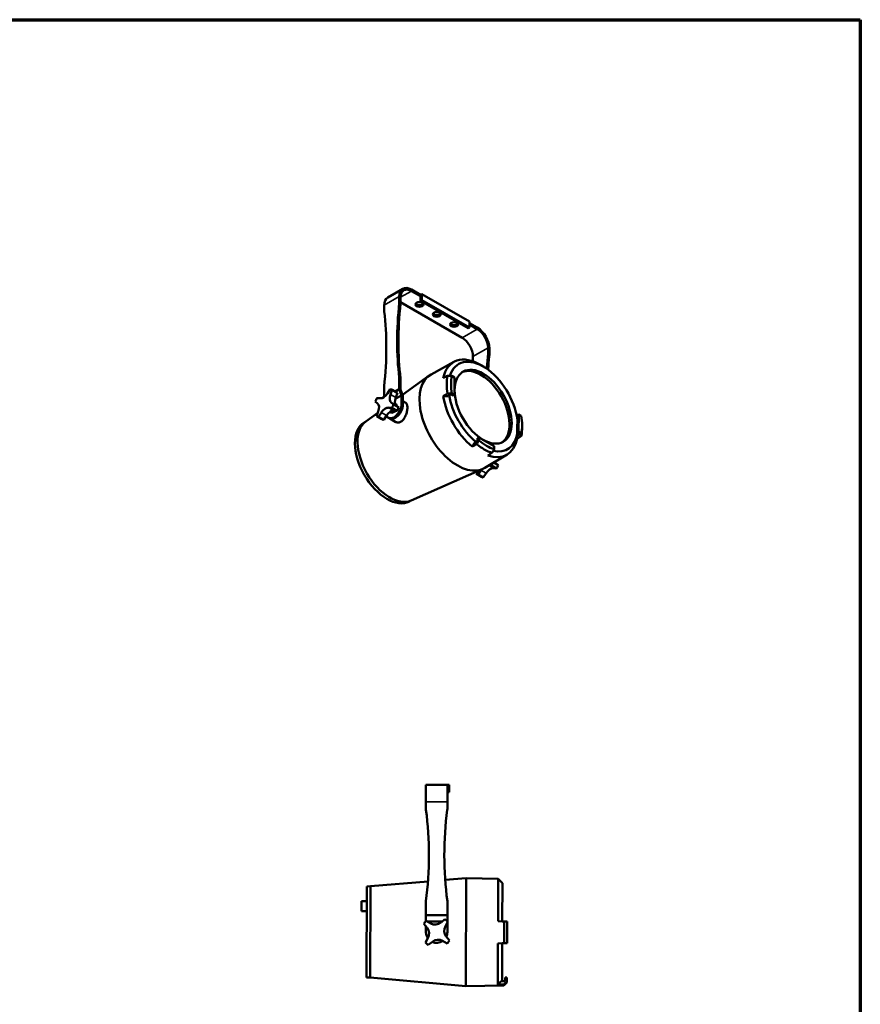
# Model space of a CAD drawing. Header units: millimetres. Extents: x 20 to 2980, y 20 to 2980.
# Tile 5 of 5: x 1608 to 2980, y 1373 to 2980. Entities that reach past the tile are written whole.
import ezdxf

# ---------------------------------------------------------------- set-up
doc = ezdxf.new("R2010")
doc.units = ezdxf.units.MM
for name, color, linetype, lineweight in [('Border (ISO)', 7, 'Continuous', 70), ('Visible (ISO)', 7, 'Continuous', 50), ('Visible Narrow (ISO)', 7, 'Continuous', 35)]:
    doc.layers.add(name, color=color, linetype=linetype, lineweight=lineweight)

# ---------------------------------------------------------------- blocks, each defined once
blk = doc.blocks.new('Borders Chauvet')
at = {"layer": 'Border (ISO)'}
for p, q in [((20, 2980), (2980, 2980)), ((2980, 2980), (2980, 20))]:
    blk.add_line(p, q, dxfattribs=at)

msp = doc.modelspace()

# ---------------------------------------------------------------- linework, layer by layer
at = {"layer": 'Visible (ISO)'}
for p, q in [((2233.1, 2540.9), (2208.4, 2526.6)), ((2262, 2530.9), (2247.1, 2539.5)), ((2227.3, 2528), (2227.3, 2518.8)), ((2229.5, 2517.6), (2229.5, 2526.8)), ((2262, 2528.5), (2247.1, 2537)), ((2262, 2530.9), (2264.1, 2532.1)), ((2262, 2530.9), (2262, 2528.5)), ((2262, 2528.5), (2262, 2521.1)), ((2264.1, 2532.1), (2264.1, 2522.3)), ((2264.1, 2532.1), (2341.9, 2487.2)), ((2202.6, 2513.8), (2202.6, 2504.5)), ((2329.9, 2460.7), (2229.5, 2518.7)), ((2264.1, 2522.3), (2262, 2521.1)), ((2262, 2521.1), (2339.8, 2476.2)), ((2341.9, 2477.4), (2264.1, 2522.3)), ((2339.8, 2476.2), (2341.9, 2477.4)), ((2341.9, 2487.2), (2341.9, 2477.4)), ((2354.6, 2477.4), (2341.9, 2484.8)), ((2354.6, 2475), (2341.9, 2482.3)), ((2372.3, 2435.1), (2372.3, 2444.4)), ((2374.4, 2433.9), (2374.4, 2443.1)), ((2347.6, 2422.4), (2347.6, 2430.1)), ((2316.4, 2421.5), (2279.2, 2401.1)), ((2365.7, 2413.1), (2361, 2416)), ((2227.3, 2395.8), (2227.3, 2377)), ((2229.5, 2394.5), (2227.3, 2395.8)), ((2232.5, 2367.6), (2275.9, 2399.1)), ((2317.5, 2396.1), (2313.3, 2398.6)), ((2317.5, 2367.5), (2317.5, 2396.1)), ((2202.6, 2381.5), (2202.6, 2364.3)), ((2229.5, 2376.3), (2229.5, 2394.5)), ((2212.6, 2377), (2207.9, 2370)), ((2213, 2368), (2215.9, 2375.7)), ((2215.5, 2376), (2223.9, 2371.1)), ((2224.4, 2370.8), (2215.9, 2375.7)), ((2220.5, 2373.1), (2227.3, 2377)), ((2230.9, 2366.8), (2220.8, 2361)), ((2224.4, 2370.8), (2221.5, 2363.1)), ((2227.3, 2377), (2230.9, 2366.8)), ((2229.5, 2376.3), (2233, 2366.1)), ((2230.9, 2352.5), (2230.9, 2366.8)), ((2233, 2351.3), (2233, 2366.1)), ((2306.3, 2365.7), (2310.4, 2368.2)), ((2310.4, 2368.2), (2311.8, 2368.2)), ((2311.8, 2368.2), (2315.3, 2366.2)), ((2313.2, 2370), (2317.5, 2367.5)), ((2315.3, 2366.2), (2317.5, 2367.5)), ((2188.1, 2356.9), (2191.9, 2353.7)), ((2196.1, 2362), (2190.9, 2362.3)), ((2209.8, 2346.7), (2215, 2346.4)), ((2217.8, 2351.8), (2214, 2355)), ((2226.3, 2346.9), (2217.8, 2351.8)), ((2220.5, 2353.4), (2222.1, 2352.5)), ((2222.1, 2352.5), (2223.3, 2349.4)), ((2222.5, 2350.1), (2226.3, 2346.9)), ((2237.8, 2354.4), (2233, 2357.2)), ((2172.5, 2324.1), (2192, 2338.2)), ((2192.9, 2340.6), (2190, 2332.9)), ((2190.5, 2332.7), (2198.9, 2327.8)), ((2193.3, 2331.6), (2198, 2338.7)), ((2201.8, 2326.8), (2193.3, 2331.6)), ((2206.4, 2333.8), (2201.8, 2326.8)), ((2212.2, 2339.8), (2214.9, 2338.3)), ((2220.4, 2340.3), (2214.9, 2338.3)), ((2215, 2346.4), (2223.5, 2341.5)), ((2217.9, 2341.8), (2220.4, 2340.3)), ((2223.5, 2341.5), (2218.3, 2341.8)), ((2221.1, 2341.6), (2220.4, 2340.3)), ((2420.1, 2334.6), (2420, 2305.8)), ((2420.1, 2334.6), (2422.2, 2335.7)), ((2422.2, 2335.7), (2422.1, 2307.1)), ((2426.4, 2333.3), (2422.2, 2335.7)), ((2169.9, 2322.5), (2173.3, 2324.6)), ((2209.8, 2330.2), (2211.9, 2329)), ((2221.8, 2323.2), (2211.9, 2329)), ((2419.7, 2329.7), (2420.1, 2329.9)), ((2427.7, 2319.6), (2427.8, 2315.6)), ((2423.5, 2302.9), (2419.4, 2300.4)), ((2420, 2305.8), (2422.1, 2307.1)), ((2420, 2305.8), (2423.5, 2303.7)), ((2422.1, 2307.1), (2426.4, 2304.6)), ((2423.5, 2303.7), (2423.5, 2302.9)), ((2354.3, 2291.8), (2350.1, 2289.5)), ((2355.1, 2293), (2354.3, 2291.8)), ((2355.1, 2297.1), (2357.3, 2298.2)), ((2355.1, 2297.1), (2355.1, 2293)), ((2357.3, 2298.2), (2357.3, 2293.3)), ((2382, 2283.9), (2357.3, 2298.2)), ((2382, 2279), (2382, 2283.9)), ((2403.2, 2270.3), (2366.8, 2248.3)), ((2374.1, 2252.7), (2377.6, 2252.5)), ((2377.6, 2252.5), (2386.1, 2247.6)), ((2388.9, 2253), (2381.6, 2257.2)), ((2385.1, 2256.2), (2388.9, 2253)), ((2246.5, 2195.1), (2363.5, 2246.6)), ((2353.9, 2242.4), (2352.6, 2239.1)), ((2361.6, 2233.9), (2353.1, 2238.8)), ((2356, 2237.8), (2360.6, 2244.8)), ((2364.4, 2232.9), (2356, 2237.8)), ((2369.1, 2239.9), (2364.4, 2232.9)), ((2386.1, 2247.6), (2380.9, 2247.9)), ((2243.8, 2193.6), (2247.4, 2195.5)), ((2305.8, 1731.1), (2270.8, 1731.1)), ((2270.8, 1731.1), (2270.8, 1703.1)), ((2305.8, 1731.1), (2308.8, 1731.1)), ((2305.8, 1703.1), (2305.8, 1731.1)), ((2308.8, 1731.1), (2308.8, 1719.1)), ((2308.8, 1719.1), (2305.8, 1719.1)), ((2270.8, 1703.1), (2270.8, 1691.8)), ((2305.8, 1703.1), (2305.8, 1691.8)), ((2302.3, 1575.7), (2336.6, 1578.6)), ((2336.6, 1578.6), (2336, 1402.4)), ((2388.7, 1577.5), (2336.6, 1578.6)), ((2388.5, 1508.3), (2388.7, 1577.5)), ((2395.6, 1570.4), (2388.7, 1577.5)), ((2174.1, 1565.3), (2173.6, 1416.7)), ((2174.1, 1565.3), (2180.1, 1565.4)), ((2180.1, 1565.4), (2179.6, 1416.5)), ((2180.1, 1565.4), (2274.2, 1573.3)), ((2395.6, 1570.4), (2395.4, 1508.1)), ((2165.5, 1541), (2174, 1541)), ((2165.5, 1541), (2165.5, 1525)), ((2270.8, 1541.1), (2270.8, 1518.1)), ((2305.8, 1541.1), (2305.8, 1518.1)), ((2173.9, 1525), (2165.5, 1525)), ((2270.8, 1518.1), (2305.8, 1518.1)), ((2270.8, 1508.5), (2270.8, 1518.1)), ((2301.9, 1511.6), (2295.4, 1506.3)), ((2305.8, 1518.1), (2305.8, 1508.5)), ((2267.3, 1504.2), (2272.7, 1497.7)), ((2270.8, 1490.6), (2270.8, 1499.9)), ((2278.7, 1504.8), (2271.3, 1508.9)), ((2297.6, 1508.1), (2272.7, 1508.1)), ((2302.5, 1500.3), (2306.6, 1507.7)), ((2305.8, 1490.6), (2305.8, 1506.2)), ((2388.5, 1508.3), (2398.4, 1508)), ((2395.4, 1508.1), (2399.4, 1507.9)), ((2398.4, 1508), (2398.3, 1472.6)), ((2398.4, 1508), (2403.4, 1507.8)), ((2399.4, 1507.9), (2399.4, 1507.9)), ((2399.4, 1507.9), (2400.4, 1507.9)), ((2400.4, 1507.9), (2400.4, 1507.9)), ((2400.4, 1507.9), (2403.4, 1507.8)), ((2400.4, 1507.9), (2400.4, 1507.9)), ((2403.4, 1507.8), (2403.3, 1472.8)), ((2403.4, 1507.8), (2403.4, 1507.8)), ((2403.4, 1507.8), (2403.4, 1507.8)), ((2274.1, 1481), (2270, 1473.6)), ((2309.3, 1477), (2304, 1483.6)), ((2274.7, 1469.6), (2281.3, 1475)), ((2298, 1476.4), (2305.4, 1472.3)), ((2388.2, 1405), (2388.4, 1472.3)), ((2398.3, 1472.6), (2388.4, 1472.3)), ((2395.3, 1472.5), (2395.1, 1410.3)), ((2399.3, 1472.6), (2395.3, 1472.5)), ((2403.3, 1472.8), (2398.3, 1472.6)), ((2399.3, 1472.6), (2399.3, 1472.6)), ((2400.3, 1472.6), (2399.3, 1472.6)), ((2400.3, 1472.7), (2400.3, 1472.6)), ((2400.3, 1472.6), (2403.3, 1472.7)), ((2400.3, 1472.6), (2400.3, 1472.6)), ((2403.3, 1472.8), (2403.3, 1472.7)), ((2403.3, 1472.7), (2403.3, 1472.7)), ((2173.6, 1416.7), (2179.6, 1416.5)), ((2179.6, 1416.5), (2336, 1402.4)), ((2400.1, 1416.3), (2403.1, 1416.3)), ((2400.1, 1416.3), (2400.1, 1411.3)), ((2403.1, 1416.3), (2403.1, 1410.2)), ((2398, 1403.3), (2336, 1402.4)), ((2399.1, 1410.3), (2393.3, 1410.3)), ((2403.1, 1408.3), (2398, 1403.3)), ((2398, 1403.3), (2398.1, 1405.1)), ((2400.1, 1411.3), (2399.1, 1410.3)), ((2403.1, 1408.3), (2403.1, 1410.2))]:
    msp.add_line(p, q, dxfattribs=at)
for centre, radius, start, end in [((2280.8, 1691.8), 10, 180, 187.5614), ((1710.8, 1616.1), 565, 352.3719, 7.5614), ((2865.8, 1616.1), 565, 172.4386, 187.6281), ((2295.8, 1691.8), 10, 352.4386, 0), ((2288.3, 1490.6), 25, 42.9791, 57.0209), ((2288.3, 1490.6), 25, 132.9791, 147.0209), ((2261, 1488.2), 15, 330.9836, 39.0164), ((2285.9, 1517.9), 15, 240.9836, 309.0164), ((2315.6, 1493), 15, 150.9836, 219.0164), ((2288.3, 1490.6), 17.5, 180, 214.7802), ((2288.3, 1490.6), 17.5, 335.2198, 0), ((2288.3, 1490.6), 25, 222.9791, 237.0209), ((2288.3, 1490.6), 17.5, 245.2198, 304.7802), ((2290.7, 1463.3), 15, 60.9836, 129.0164), ((2288.3, 1490.6), 25, 312.9791, 327.0209)]:
    msp.add_arc(centre, radius, start, end, dxfattribs=at)
for centre, major_axis, ratio, start_param, end_param in [((2247.1, 2516.6), (-14, 24.2), 0.57735, 5.497787, 7.068583), ((2247.1, 2516.6), (-12.5, 21.7), 0.57735, 5.497787, 7.068583), ((2222.4, 2502.3), (-14, 24.2), 0.57735, 0, 0.785398), ((2623.3, 2685.6), (-282.5, -489.3), 0.57735, 5.365815, 5.630923), ((2625.4, 2684.4), (-282.5, -489.3), 0.57735, 5.365815, 5.630923), ((2220.3, 2514.7), (-5, -8.66), 0.57735, 2.224223, 2.356194), ((2222.4, 2513.5), (5, 8.66), 0.57735, 5.365815, 5.497787), ((2260.2, 2517.6), (6.5, 0), 0.57735, 3.47404, 5.950738), ((2209.7, 2508.6), (5, 8.66), 0.57735, 2.356194, 2.488166), ((1806.6, 2214.1), (282.5, 489.3), 0.57735, 5.364651, 5.629759), ((2288.5, 2501.3), (6.5, 0), 0.57735, 3.47404, 5.950738), ((2316.8, 2485), (6.5, 0), 0.57735, 3.47404, 5.950738), ((2354.6, 2454.6), (-14, 24.2), 0.57735, 3.926991, 5.497787), ((2329.9, 2440.3), (12.5, -21.7), 0.57735, 0.785398, 2.356194), ((2354.6, 2454.6), (12.5, -21.7), 0.57735, 0.785398, 2.356194), ((2359.3, 2345.5), (-43.4, 75.6), 0.579142, 5.475175, 6.861934), ((2364.2, 2348.3), (-39.9, 69.5), 0.579142, 4.099775, 6.775855), ((2768.3, 2601.9), (-282.5, -489.3), 0.57735, 5.365815, 5.415007), ((2365.2, 2431), (-5, -8.66), 0.57735, 2.224223, 2.356194), ((2770.4, 2600.7), (-282.5, -489.3), 0.57735, 5.365815, 5.415602), ((2367.3, 2429.8), (5, 8.66), 0.57735, 5.365815, 5.497787), ((2360.6, 2346.3), (-32.8, 57.2), 0.579142, 3.194938, 6.22984), ((2322.4, 2324.4), (43.8, -76.4), 0.579142, 3.129192, 6.295586), ((2366.3, 2349.6), (-43.3, 75.5), 0.579142, 0.582389, 0.991525), ((2369.8, 2351.6), (-40.8, 71.1), 0.579142, 0.571669, 1.002245), ((2201.3, 2375.7), (-7.5, -13), 0.57735, 0.278966, 1.466364), ((2222.3, 2367.4), (-7.5, -13), 0.57735, 4.991355, 6.178753), ((2203, 2354.3), (12.5, 21.7), 0.57735, 6.247914, 6.49299), ((2230.7, 2362.5), (-7.5, -13), 0.57735, 4.991355, 6.178753), ((2211.4, 2349.4), (12.5, 21.7), 0.57735, 6.247914, 6.283185), ((2359.3, 2345.5), (43.4, -75.6), 0.579142, 4.136758, 5.291137), ((2364.2, 2348.3), (-39.9, 69.5), 0.579142, 0.990821, 2.153989), ((2203, 2354.3), (-12.5, -21.7), 0.57735, 4.677118, 4.922193), ((2183.6, 2341.2), (7.5, 13), 0.57735, 4.991355, 6.178753), ((2204.6, 2333), (7.5, 13), 0.57735, 0.278966, 1.466364), ((2218.5, 2345.4), (-8.7, -15.2), 0.57735, 5.808675, 8.63938), ((2220.6, 2344.1), (-8.7, -15.2), 0.57735, 0, 2.356194), ((2220.6, 2344.1), (-8.7, -15.2), 0.57735, 0, 2.356194), ((2203, 2354.3), (12.5, 21.7), 0.57735, 4.677118, 4.922193), ((2211.4, 2349.4), (-12.5, -21.7), 0.57735, 1.535525, 1.780601), ((2203, 2354.3), (-12.5, -21.7), 0.57735, 6.247914, 6.49299), ((2213.1, 2328.1), (7.5, 13), 0.57735, 0.278966, 1.466364), ((2369.8, 2351.6), (40.8, -71.1), 0.579142, 0.571405, 1.002508), ((2207.5, 2258.5), (37, -64.5), 0.579142, 3.159699, 6.265079), ((2211.8, 2260.9), (37.1, -64.6), 0.579142, 3.203478, 6.2213), ((2211.4, 2349.4), (-12.5, -21.7), 0.57735, 0, 0.209804), ((2366.3, 2349.6), (43.3, -75.5), 0.579142, 0.582098, 0.80801), ((2364.2, 2348.3), (39.9, -69.5), 0.579142, 5.794031, 6.91163), ((2366.3, 2349.6), (43.3, -75.5), 0.579142, 5.294778, 5.703914), ((2369.8, 2351.6), (40.8, -71.1), 0.579142, 5.284058, 5.714634), ((2359.3, 2345.5), (43.4, -75.6), 0.579142, 5.707554, 6.861642), ((2365.6, 2260.4), (12.5, 21.7), 0.57735, 4.677118, 4.838047), ((2393.4, 2268.6), (-7.5, -13), 0.57735, 5.880926, 6.178753), ((2374.1, 2255.5), (-12.5, -21.7), 0.57735, 1.535525, 1.780601), ((2365.6, 2260.4), (-12.5, -21.7), 0.57735, 6.247914, 6.49299), ((2367.3, 2239.1), (7.5, 13), 0.57735, 1.402475, 1.466364), ((2375.7, 2234.2), (7.5, 13), 0.57735, 0.278966, 1.466364), ((2374.1, 2255.5), (-12.5, -21.7), 0.57735, 0, 0.209804)]:
    msp.add_ellipse(centre, major_axis=major_axis, ratio=ratio, start_param=start_param, end_param=end_param, dxfattribs=at)
for centre, major_axis, ratio in [((2260.2, 2515.2), (-6.5, 0), 0.57735), ((2288.5, 2498.9), (-6.5, 0), 0.57735), ((2316.8, 2482.5), (-6.5, 0), 0.57735), ((2364.2, 2348.3), (32.8, -57.2), 0.579142)]:
    msp.add_ellipse(centre, major_axis=major_axis, ratio=ratio, dxfattribs=at)
for points in [[(2299, 2395.1), (2301.4, 2396.3), (2303.7, 2397.6), (2306.1, 2398.8)], [(2306.1, 2398.8), (2306.9, 2398.8), (2308.5, 2398.7), (2310.9, 2398.6), (2312.5, 2398.6), (2313.3, 2398.6)], [(2306, 2369.9), (2303.7, 2368.5), (2301.3, 2367.1), (2298.9, 2365.6)], [(2313.2, 2370), (2312.4, 2369.9), (2310.8, 2369.9), (2308.4, 2369.9), (2306.8, 2369.9), (2306, 2369.9)], [(2419.6, 2296), (2421.9, 2297.4), (2424.2, 2298.9), (2426.5, 2300.3)], [(2426.5, 2300.3), (2426.5, 2300.8), (2426.4, 2301.8), (2426.4, 2303.2), (2426.4, 2304.1), (2426.4, 2304.6)], [(2346.4, 2283.2), (2348.8, 2284.5), (2351.2, 2285.8), (2353.6, 2287.1)], [(2353.6, 2287.1), (2354, 2287.8), (2354.8, 2289.2), (2356.1, 2291.3), (2356.9, 2292.6), (2357.3, 2293.3)], [(2378.6, 2272.7), (2376.3, 2271.3), (2374.1, 2269.9), (2371.8, 2268.4)], [(2382, 2279), (2381.6, 2278.3), (2380.9, 2276.9), (2379.8, 2274.8), (2379, 2273.4), (2378.6, 2272.7)], [(2398.4, 1508), (2397.4, 1508), (2396.4, 1508.1), (2395.4, 1508.1)], [(2403.4, 1507.8), (2402.8, 1507.8), (2401.7, 1507.8), (2400.1, 1507.9), (2398.9, 1508), (2398.4, 1508)], [(2395.3, 1472.5), (2396.3, 1472.5), (2397.3, 1472.5), (2398.3, 1472.6)], [(2398.3, 1472.6), (2398.8, 1472.6), (2400, 1472.6), (2401.6, 1472.7), (2402.7, 1472.7), (2403.3, 1472.7)], [(2388.2, 1405), (2391.5, 1405), (2394.8, 1405.1), (2398.1, 1405.1)], [(2398.1, 1405.1), (2398.6, 1405.7), (2399.7, 1406.8), (2401.4, 1408.5), (2402.5, 1409.7), (2403.1, 1410.2)]]:
    msp.add_open_spline(points, degree=3, dxfattribs=at)
for points, weights in [([(2306.3, 2365.7), (2302.7, 2365.7), (2298.9, 2365.6)], [1.00036035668, 1.00067725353, 1]), ([(2419.4, 2300.4), (2419.9, 2303.1), (2420.2, 2305.6)], [1.00406608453, 1.00458351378, 1.0037720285]), ([(2419.6, 2296), (2419.5, 2298.2), (2419.4, 2300.4)], [1, 1.00067650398, 1.00036086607]), ([(2346.4, 2283.2), (2348.3, 2286.4), (2350.1, 2289.5)], [1, 1.00067725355, 1.0003603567]), ([(2388.2, 1405), (2390.8, 1407.7), (2393.3, 1410.3)], [1, 1.00067725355, 1.0003603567])]:
    msp.add_rational_spline(points, weights, degree=2, dxfattribs=at)
msp.add_open_spline([(2237.8, 2354.4), (2238.2, 2354.2), (2238.6, 2353.8), (2239.3, 2353), (2239.6, 2352.4), (2240, 2351.1), (2240.2, 2350.4), (2240.4, 2348.7), (2240.5, 2347.8), (2240.5, 2346), (2240.4, 2345), (2240.2, 2342.9), (2240, 2341.8), (2239.5, 2339.5), (2239.2, 2338.4), (2238.5, 2336.1), (2238.1, 2335), (2237.3, 2333), (2236.8, 2331.9), (2235.7, 2330), (2235.1, 2329), (2233.8, 2327.2), (2233.1, 2326.5), (2231.7, 2325.1), (2231, 2324.5), (2229.5, 2323.5), (2228.8, 2323.1), (2227.3, 2322.6), (2226.5, 2322.4), (2225, 2322.3), (2224.3, 2322.4), (2223, 2322.7), (2222.4, 2322.9), (2221.8, 2323.2)], degree=3, knots=[1.35939, 1.35939, 1.35939, 1.35939, 1.684734, 1.684734, 2.020661, 2.020661, 2.356587, 2.356587, 2.692514, 2.692514, 3.02844, 3.02844, 3.364367, 3.364367, 3.700294, 3.700294, 4.03622, 4.03622, 4.373422, 4.373422, 4.710624, 4.710624, 5.047826, 5.047826, 5.385028, 5.385028, 5.710638, 5.710638, 6.036248, 6.036248, 6.361857, 6.361857, 6.668027, 6.668027, 6.668027, 6.668027], dxfattribs=at)
at = {"layer": 'Visible Narrow (ISO)'}
for p, q in [((2227.3, 2528), (2202.6, 2513.8)), ((2247.1, 2537), (2229.5, 2526.8)), ((2227.3, 2518.8), (2229.5, 2517.6)), ((2227.3, 2517.7), (2229.4, 2516.5)), ((2354.6, 2475), (2329.9, 2460.7)), ((2372.3, 2444.4), (2347.6, 2430.1)), ((2372.2, 2434), (2374.4, 2432.8)), ((2372.3, 2435.1), (2374.4, 2433.9)), ((2213, 2368), (2221.5, 2363.1)), ((2209.8, 2346.7), (2218.3, 2341.8)), ((2214, 2355), (2222.5, 2350.1)), ((2230.9, 2352.5), (2233, 2351.3)), ((2198, 2338.7), (2206.4, 2333.8)), ((2380.9, 2247.9), (2373.3, 2252.3)), ((2385.1, 2256.2), (2382.4, 2257.7)), ((2369.1, 2239.9), (2360.6, 2244.8)), ((2305.8, 1703.1), (2270.8, 1703.1))]:
    msp.add_line(p, q, dxfattribs=at)

# ---------------------------------------------------------------- block references
msp.add_blockref('Borders Chauvet', (0, 0))

doc.saveas('drawing.dxf')
